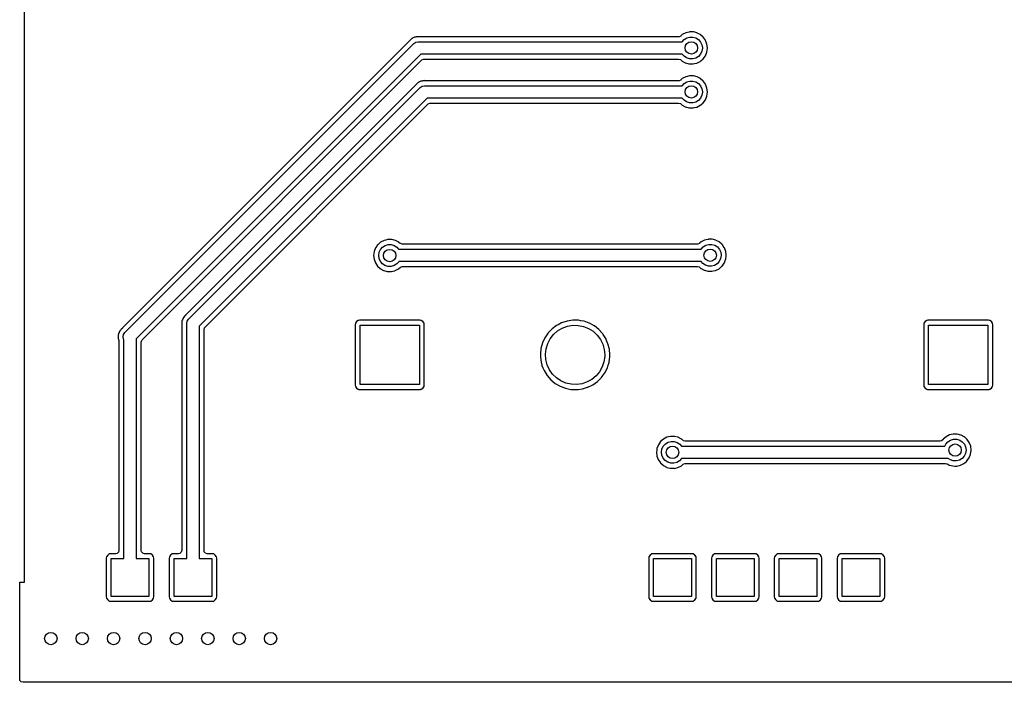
# Model space of a CAD drawing. Extents: x 0.01 to 2.39, y 0.01 to 1.96.
# Tile 1 of 3: x 0.01 to 1.58, y 0.01 to 1.06. Entities that reach past the tile are written whole.
import ezdxf

# ---------------------------------------------------------------- set-up
doc = ezdxf.new("R2010")
doc.units = 0
doc.header["$MEASUREMENT"] = 0
doc.layers.add('BLACK', color=7, linetype='CONTINUOUS')

msp = doc.modelspace()

# ---------------------------------------------------------------- linework, layer by layer
at = {"layer": 'BLACK', "linetype": 'CONTINUOUS'}
for p, q in [((0.017874, 0.17), (0.017874, 1.57335)), ((0.635252, 1.035), (0.634918, 1.03483)), ((0.637002, 1.03584), (0.635252, 1.035)), ((0.63714, 1.0359), (0.637002, 1.03584)), ((0.63919, 1.03697), (0.63714, 1.0359)), ((0.639469, 1.03702), (0.63919, 1.03697)), ((0.639726, 1.03714), (0.639469, 1.03702)), ((0.640093, 1.0372), (0.639726, 1.03714)), ((0.641116, 1.03735), (0.640093, 1.0372)), ((0.640093, 1.0372), (0.640093, 1.0372)), ((0.642011, 1.03749), (0.641116, 1.03735)), ((0.642165, 1.03751), (0.642011, 1.03749)), ((0.644072, 1.03786), (0.642165, 1.03751)), ((0.644437, 1.03793), (0.644072, 1.03786)), ((0.644072, 1.03786), (0.644072, 1.03786)), ((0.645608, 1.03779), (0.644437, 1.03793)), ((0.645764, 1.03777), (0.645608, 1.03779)), ((0.646347, 1.03774), (0.645764, 1.03777)), ((1.05981, 1.03774), (0.646347, 1.03774)), ((1.06053, 1.03779), (1.05981, 1.03774)), ((1.06307, 1.03896), (1.06053, 1.03779)), ((1.06314, 1.03902), (1.06307, 1.03896)), ((1.06561, 1.04117), (1.06314, 1.03902)), ((1.07108, 1.04399), (1.06561, 1.04117)), ((1.06865, 1.03334), (1.07285, 1.03599)), ((1.07386, 1.04466), (1.07108, 1.04399)), ((1.07285, 1.03599), (1.07762, 1.03736)), ((1.07677, 1.04536), (1.07386, 1.04466)), ((1.07706, 1.04543), (1.07677, 1.04536)), ((1.07677, 1.04536), (1.07677, 1.04536)), ((1.08033, 1.04541), (1.07706, 1.04543)), ((1.07762, 1.03736), (1.08259, 1.03733)), ((1.08291, 1.0454), (1.08033, 1.04541)), ((1.08259, 1.03733), (1.08735, 1.0359)), ((1.08321, 1.0454), (1.08291, 1.0454)), ((1.08291, 1.0454), (1.08291, 1.0454)), ((1.08917, 1.0439), (1.08321, 1.0454)), ((1.08735, 1.0359), (1.09152, 1.0332)), ((1.08944, 1.04376), (1.08917, 1.0439)), ((1.09435, 1.04116), (1.08944, 1.04376)), ((1.08944, 1.04376), (1.08944, 1.04376)), ((1.09461, 1.04102), (1.09435, 1.04116)), ((1.09483, 1.04082), (1.09461, 1.04102)), ((1.09896, 1.03714), (1.09483, 1.04082)), ((1.09483, 1.04082), (1.09483, 1.04082)), ((1.0992, 1.03693), (1.09896, 1.03714)), ((1.09937, 1.03668), (1.0992, 1.03693)), ((1.10252, 1.03211), (1.09937, 1.03668)), ((1.09937, 1.03668), (1.09937, 1.03668)), ((0.630639, 1.03072), (0.174298, 0.57438)), ((0.17804, 0.56696), (0.63804, 1.02696)), ((0.630856, 1.03096), (0.630639, 1.03072)), ((0.631002, 1.03121), (0.630856, 1.03096)), ((0.632653, 1.03274), (0.631002, 1.03121)), ((0.632793, 1.03288), (0.632653, 1.03274)), ((0.634259, 1.03434), (0.632793, 1.03288)), ((0.634457, 1.03451), (0.634259, 1.03434)), ((0.634708, 1.03464), (0.634457, 1.03451)), ((0.63471, 1.03464), (0.634708, 1.03464)), ((0.634918, 1.03483), (0.63471, 1.03464)), ((0.63804, 1.02696), (0.641233, 1.02909)), ((0.641233, 1.02909), (0.645, 1.02984)), ((0.645, 1.02984), (1.06555, 1.02984)), ((1.06555, 1.02984), (1.06865, 1.03334)), ((1.09152, 1.0332), (1.09476, 1.02944)), ((1.09476, 1.02944), (1.09682, 1.02492)), ((1.09751, 1.01957), (1.09669, 1.01467)), ((1.09682, 1.02492), (1.09752, 1.02)), ((1.09752, 1.02), (1.09751, 1.01957)), ((1.10269, 1.03186), (1.10252, 1.03211)), ((1.10252, 1.03211), (1.10252, 1.03211)), ((1.10279, 1.03158), (1.10269, 1.03186)), ((1.10312, 1.03072), (1.10279, 1.03158)), ((1.10279, 1.03158), (1.10279, 1.03158)), ((1.10486, 1.02611), (1.10312, 1.03072)), ((1.10473, 1.01337), (1.10559, 1.01946)), ((1.1056, 1.02), (1.10486, 1.02611)), ((1.10559, 1.01946), (1.1056, 1.02)), ((0.649077, 1.01016), (0.196063, 0.557144)), ((1.06562, 1.01016), (0.649077, 1.01016)), ((1.06832, 1.00694), (1.06562, 1.01016)), ((1.07246, 1.00419), (1.06832, 1.00694)), ((1.0772, 1.00271), (1.07246, 1.00419)), ((1.08696, 1.00392), (1.08217, 1.00261)), ((1.09119, 1.00652), (1.08696, 1.00392)), ((1.09452, 1.0102), (1.09119, 1.00652)), ((1.09669, 1.01467), (1.09452, 1.0102)), ((1.09884, 1.00267), (1.10243, 1.00767)), ((1.10243, 1.00767), (1.10473, 1.01337)), ((0.20541, 0.555327), (0.650894, 1.00081)), ((0.650894, 1.00081), (0.653347, 1.00215)), ((0.653347, 1.00215), (0.654401, 1.00226)), ((0.654401, 1.00226), (1.05981, 1.00226)), ((1.05981, 1.00226), (1.06249, 1.00148)), ((1.06249, 1.00148), (1.06315, 1.00097)), ((1.06315, 1.00097), (1.06517, 0.999133)), ((1.06517, 0.999133), (1.06543, 0.99899)), ((1.06543, 0.99899), (1.06543, 0.99899)), ((1.06543, 0.99899), (1.07031, 0.99634)), ((1.07031, 0.99634), (1.07031, 0.99634)), ((1.07031, 0.99634), (1.07058, 0.996198)), ((1.07058, 0.996198), (1.07087, 0.996122)), ((1.07087, 0.996122), (1.07624, 0.994713)), ((1.07624, 0.994713), (1.07624, 0.994713)), ((1.07624, 0.994713), (1.07653, 0.994637)), ((1.07653, 0.994637), (1.07978, 0.994586)), ((1.08217, 1.00261), (1.0772, 1.00271)), ((1.07978, 0.994586), (1.08238, 0.994545)), ((1.08238, 0.994545), (1.08238, 0.994545)), ((1.08238, 0.994545), (1.08268, 0.99454)), ((1.08268, 0.99454), (1.08479, 0.995023)), ((1.08479, 0.995023), (1.08838, 0.995847)), ((1.08838, 0.995847), (1.08867, 0.995913)), ((1.08838, 0.995847), (1.08838, 0.995847)), ((1.08867, 0.995913), (1.09417, 0.998677)), ((1.09417, 0.998677), (1.09524, 0.999593)), ((1.09524, 0.999593), (1.09862, 1.00248)), ((1.09862, 1.00248), (1.09884, 1.00267)), ((1.09862, 1.00248), (1.09862, 1.00248)), ((1.07108, 0.973994), (1.06561, 0.971173)), ((1.07386, 0.974664), (1.07108, 0.973994)), ((1.07677, 0.975361), (1.07386, 0.974664)), ((1.07706, 0.97543), (1.07677, 0.975361)), ((1.07677, 0.975361), (1.07677, 0.975361)), ((1.08033, 0.975413), (1.07706, 0.97543)), ((1.08291, 0.9754), (1.08033, 0.975413)), ((1.08321, 0.975398), (1.08291, 0.9754)), ((1.08291, 0.9754), (1.08291, 0.9754)), ((1.08917, 0.9739), (1.08321, 0.975398)), ((1.08944, 0.97376), (1.08917, 0.9739)), ((1.09435, 0.971161), (1.08944, 0.97376)), ((1.08944, 0.97376), (1.08944, 0.97376)), ((0.640639, 0.960722), (0.274632, 0.594715)), ((0.279261, 0.58818), (0.64804, 0.95696)), ((0.640856, 0.960964), (0.640639, 0.960722)), ((0.641002, 0.961215), (0.640856, 0.960964)), ((0.642653, 0.962741), (0.641002, 0.961215)), ((0.642793, 0.962876), (0.642653, 0.962741)), ((0.644259, 0.964342), (0.642793, 0.962876)), ((0.644457, 0.964511), (0.644259, 0.964342)), ((0.644708, 0.964641), (0.644457, 0.964511)), ((0.64471, 0.964643), (0.644708, 0.964641)), ((0.644918, 0.964835), (0.64471, 0.964643)), ((0.645252, 0.964996), (0.644918, 0.964835)), ((0.647002, 0.965836), (0.645252, 0.964996)), ((0.64714, 0.965904), (0.647002, 0.965836)), ((0.64919, 0.966969), (0.64714, 0.965904)), ((0.64804, 0.95696), (0.651233, 0.959093)), ((0.64804, 0.95696), (0.64804, 0.95696)), ((0.649469, 0.967021), (0.64919, 0.966969)), ((0.649726, 0.967144), (0.649469, 0.967021)), ((0.650093, 0.967199), (0.649726, 0.967144)), ((0.651116, 0.967353), (0.650093, 0.967199)), ((0.650093, 0.967199), (0.650093, 0.967199)), ((0.652011, 0.967487), (0.651116, 0.967353)), ((0.651233, 0.959093), (0.655, 0.959843)), ((0.652165, 0.967513), (0.652011, 0.967487)), ((0.654072, 0.967861), (0.652165, 0.967513)), ((0.654437, 0.967928), (0.654072, 0.967861)), ((0.654072, 0.967861), (0.654072, 0.967861)), ((0.655608, 0.967789), (0.654437, 0.967928)), ((0.655, 0.959843), (1.06555, 0.959843)), ((0.655764, 0.967771), (0.655608, 0.967789)), ((0.656347, 0.967736), (0.655764, 0.967771)), ((1.05981, 0.967736), (0.656347, 0.967736)), ((1.06053, 0.967789), (1.05981, 0.967736)), ((1.06307, 0.968959), (1.06053, 0.967789)), ((1.06314, 0.969021), (1.06307, 0.968959)), ((1.06561, 0.971173), (1.06314, 0.969021)), ((1.06555, 0.959843), (1.06865, 0.963342)), ((1.06865, 0.963342), (1.07285, 0.965993)), ((1.07285, 0.965993), (1.07762, 0.967358)), ((1.07762, 0.967358), (1.08259, 0.967327)), ((1.08259, 0.967327), (1.08735, 0.965904)), ((1.08735, 0.965904), (1.09152, 0.963202)), ((1.09152, 0.963202), (1.09476, 0.959439)), ((1.09461, 0.971021), (1.09435, 0.971161)), ((1.09483, 0.970823), (1.09461, 0.971021)), ((1.09476, 0.959439), (1.09682, 0.954917)), ((1.09896, 0.967144), (1.09483, 0.970823)), ((1.09483, 0.970823), (1.09483, 0.970823)), ((1.0992, 0.96693), (1.09896, 0.967144)), ((1.09937, 0.966683), (1.0992, 0.96693)), ((1.10252, 0.962107), (1.09937, 0.966683)), ((1.09937, 0.966683), (1.09937, 0.966683)), ((1.10269, 0.96186), (1.10252, 0.962107)), ((1.10252, 0.962107), (1.10252, 0.962107)), ((1.10279, 0.961581), (1.10269, 0.96186)), ((1.10312, 0.960722), (1.10279, 0.961581)), ((1.10279, 0.961581), (1.10279, 0.961581)), ((1.10486, 0.956106), (1.10312, 0.960722)), ((1.09669, 0.944673), (1.09452, 0.940203)), ((1.09751, 0.949572), (1.09669, 0.944673)), ((1.09682, 0.954917), (1.09752, 0.95)), ((1.09752, 0.95), (1.09751, 0.949572)), ((1.10243, 0.937667), (1.10473, 0.943374)), ((1.10473, 0.943374), (1.10559, 0.949464)), ((1.1056, 0.95), (1.10486, 0.956106)), ((1.10559, 0.949464), (1.1056, 0.95)), ((0.659077, 0.940157), (0.296063, 0.577144)), ((0.30541, 0.575327), (0.660894, 0.930811)), ((1.06562, 0.940157), (0.659077, 0.940157)), ((0.660894, 0.930811), (0.663347, 0.93215)), ((0.663347, 0.93215), (0.664401, 0.932264)), ((0.664401, 0.932264), (1.05981, 0.932264)), ((1.05981, 0.932264), (1.06249, 0.931476)), ((1.06249, 0.931476), (1.06315, 0.930972)), ((1.06315, 0.930972), (1.06517, 0.929133)), ((1.06517, 0.929133), (1.06543, 0.92899)), ((1.06543, 0.92899), (1.06543, 0.92899)), ((1.06543, 0.92899), (1.07031, 0.92634)), ((1.06832, 0.936939), (1.06562, 0.940157)), ((1.07246, 0.934187), (1.06832, 0.936939)), ((1.07031, 0.92634), (1.07031, 0.92634)), ((1.07031, 0.92634), (1.07058, 0.926198)), ((1.07058, 0.926198), (1.07087, 0.926122)), ((1.07087, 0.926122), (1.07624, 0.924713)), ((1.0772, 0.932706), (1.07246, 0.934187)), ((1.08217, 0.932615), (1.0772, 0.932706)), ((1.08696, 0.933921), (1.08217, 0.932615)), ((1.08479, 0.925023), (1.08838, 0.925847)), ((1.09119, 0.93652), (1.08696, 0.933921)), ((1.08838, 0.925847), (1.08867, 0.925913)), ((1.08838, 0.925847), (1.08838, 0.925847)), ((1.08867, 0.925913), (1.09417, 0.928677)), ((1.09452, 0.940203), (1.09119, 0.93652)), ((1.09417, 0.928677), (1.09524, 0.929593)), ((1.09524, 0.929593), (1.09862, 0.932478)), ((1.09862, 0.932478), (1.09884, 0.932672)), ((1.09862, 0.932478), (1.09862, 0.932478)), ((1.09884, 0.932672), (1.10243, 0.937667)), ((1.07624, 0.924713), (1.07624, 0.924713)), ((1.07624, 0.924713), (1.07653, 0.924637)), ((1.07653, 0.924637), (1.07978, 0.924586)), ((1.07978, 0.924586), (1.08238, 0.924545)), ((1.08238, 0.924545), (1.08238, 0.924545)), ((1.08238, 0.924545), (1.08268, 0.92454)), ((1.08268, 0.92454), (1.08479, 0.925023)), ((0.58041, 0.706491), (0.577328, 0.702107)), ((0.580582, 0.706736), (0.58041, 0.706491)), ((0.585217, 0.71078), (0.580582, 0.706736)), ((0.590683, 0.713601), (0.585217, 0.71078)), ((0.593471, 0.71427), (0.590683, 0.713601)), ((0.592452, 0.705599), (0.597229, 0.706964)), ((0.596373, 0.714967), (0.593471, 0.71427)), ((0.596664, 0.715037), (0.596373, 0.714967)), ((0.596373, 0.714967), (0.596373, 0.714967)), ((0.599934, 0.71502), (0.596664, 0.715037)), ((0.597229, 0.706964), (0.602196, 0.706934)), ((0.602516, 0.715006), (0.599934, 0.71502)), ((0.602196, 0.706934), (0.606955, 0.70551)), ((0.602815, 0.715004), (0.602516, 0.715006)), ((0.602516, 0.715006), (0.602516, 0.715006)), ((0.608781, 0.713506), (0.602815, 0.715004)), ((0.609045, 0.713366), (0.608781, 0.713506)), ((0.613952, 0.710768), (0.609045, 0.713366)), ((0.609045, 0.713366), (0.609045, 0.713366)), ((0.614217, 0.710628), (0.613952, 0.710768)), ((0.61444, 0.710429), (0.614217, 0.710628)), ((0.616051, 0.708993), (0.61444, 0.710429)), ((0.61444, 0.710429), (0.61444, 0.710429)), ((0.616669, 0.708524), (0.616051, 0.708993)), ((0.619351, 0.707736), (0.616669, 0.708524)), ((1.08981, 0.707736), (0.619351, 0.707736)), ((1.09053, 0.707789), (1.08981, 0.707736)), ((1.09307, 0.708959), (1.09053, 0.707789)), ((1.09314, 0.709021), (1.09307, 0.708959)), ((1.09561, 0.711173), (1.09314, 0.709021)), ((1.10108, 0.713994), (1.09561, 0.711173)), ((1.09865, 0.703342), (1.10285, 0.705993)), ((1.10386, 0.714664), (1.10108, 0.713994)), ((1.10285, 0.705993), (1.10762, 0.707358)), ((1.10677, 0.715361), (1.10386, 0.714664)), ((1.10706, 0.71543), (1.10677, 0.715361)), ((1.10677, 0.715361), (1.10677, 0.715361)), ((1.11033, 0.715413), (1.10706, 0.71543)), ((1.10762, 0.707358), (1.11259, 0.707327)), ((1.11291, 0.7154), (1.11033, 0.715413)), ((1.11259, 0.707327), (1.11735, 0.705904)), ((1.11321, 0.715398), (1.11291, 0.7154)), ((1.11291, 0.7154), (1.11291, 0.7154)), ((1.11917, 0.7139), (1.11321, 0.715398)), ((1.11735, 0.705904), (1.12152, 0.703202)), ((1.11944, 0.71376), (1.11917, 0.7139)), ((1.12435, 0.711161), (1.11944, 0.71376)), ((1.11944, 0.71376), (1.11944, 0.71376)), ((1.12461, 0.711021), (1.12435, 0.711161)), ((1.12483, 0.710823), (1.12461, 0.711021)), ((1.1283, 0.707736), (1.12483, 0.710823)), ((1.12483, 0.710823), (1.12483, 0.710823)), ((1.1292, 0.70693), (1.1283, 0.707736)), ((1.12937, 0.706683), (1.1292, 0.70693)), ((1.13252, 0.702107), (1.12937, 0.706683)), ((1.12937, 0.706683), (1.12937, 0.706683)), ((0.574811, 0.695973), (0.574008, 0.689874)), ((0.577045, 0.701704), (0.574811, 0.695973)), ((0.577328, 0.702107), (0.577045, 0.701704)), ((0.582088, 0.68982), (0.582852, 0.694729)), ((0.582852, 0.694729), (0.584963, 0.699225)), ((0.584963, 0.699225), (0.588251, 0.702948)), ((0.588251, 0.702948), (0.592452, 0.705599)), ((0.606955, 0.70551), (0.611123, 0.702809)), ((0.611123, 0.702809), (0.613679, 0.699843)), ((0.613679, 0.699843), (1.09555, 0.699843)), ((1.09555, 0.699843), (1.09865, 0.703342)), ((1.12152, 0.703202), (1.12476, 0.699439)), ((1.12476, 0.699439), (1.12682, 0.694917)), ((1.12682, 0.694917), (1.12752, 0.69)), ((1.12752, 0.69), (1.12751, 0.689572)), ((1.13269, 0.70186), (1.13252, 0.702107)), ((1.13252, 0.702107), (1.13252, 0.702107)), ((1.13486, 0.696106), (1.13269, 0.70186)), ((1.1356, 0.69), (1.13486, 0.696106)), ((1.13559, 0.689464), (1.1356, 0.69)), ((0.574008, 0.689874), (0.574683, 0.683761)), ((0.574683, 0.683761), (0.576796, 0.677984)), ((0.576796, 0.677984), (0.580227, 0.672879)), ((0.582732, 0.684895), (0.582088, 0.68982)), ((0.584733, 0.680348), (0.582732, 0.684895)), ((0.587929, 0.676546), (0.584733, 0.680348)), ((0.592064, 0.673793), (0.587929, 0.676546)), ((0.610797, 0.676127), (0.606564, 0.673528)), ((0.614131, 0.679809), (0.610797, 0.676127)), ((0.614299, 0.680157), (0.614131, 0.679809)), ((1.09562, 0.680157), (0.614299, 0.680157)), ((1.09832, 0.676939), (1.09562, 0.680157)), ((1.10246, 0.674187), (1.09832, 0.676939)), ((1.12119, 0.67652), (1.11696, 0.673921)), ((1.12452, 0.680203), (1.12119, 0.67652)), ((1.12669, 0.684673), (1.12452, 0.680203)), ((1.12751, 0.689572), (1.12669, 0.684673)), ((1.12884, 0.672672), (1.13243, 0.677667)), ((1.13243, 0.677667), (1.13256, 0.677984)), ((1.13256, 0.677984), (1.13462, 0.683097)), ((1.13462, 0.683097), (1.13473, 0.683374)), ((1.13462, 0.683097), (1.13462, 0.683097)), ((1.13473, 0.683374), (1.13559, 0.689464)), ((0.580227, 0.672879), (0.580448, 0.672678)), ((0.580448, 0.672678), (0.580448, 0.672678)), ((0.580448, 0.672678), (0.584555, 0.66894)), ((0.584555, 0.66894), (0.584556, 0.66894)), ((0.584556, 0.66894), (0.584777, 0.668739)), ((0.584777, 0.668739), (0.58504, 0.668596)), ((0.58504, 0.668596), (0.58504, 0.668596)), ((0.58504, 0.668596), (0.589919, 0.665947)), ((0.589919, 0.665947), (0.589919, 0.665947)), ((0.589919, 0.665947), (0.590182, 0.665804)), ((0.590182, 0.665804), (0.590472, 0.665728)), ((0.590472, 0.665728), (0.595843, 0.664319)), ((0.596805, 0.672312), (0.592064, 0.673793)), ((0.595843, 0.664319), (0.595843, 0.664319)), ((0.595843, 0.664319), (0.596132, 0.664243)), ((0.596132, 0.664243), (0.599387, 0.664192)), ((0.601772, 0.672221), (0.596805, 0.672312)), ((0.599387, 0.664192), (0.601983, 0.664151)), ((0.606564, 0.673528), (0.601772, 0.672221)), ((0.601983, 0.664151), (0.601983, 0.664151)), ((0.601983, 0.664151), (0.602282, 0.664146)), ((0.602282, 0.664146), (0.604754, 0.664713)), ((0.604754, 0.664713), (0.607987, 0.665453)), ((0.607987, 0.665453), (0.608278, 0.66552)), ((0.607987, 0.665453), (0.607987, 0.665453)), ((0.608278, 0.66552), (0.613773, 0.668283)), ((0.613773, 0.668283), (0.617042, 0.671075)), ((0.617042, 0.671075), (0.619593, 0.672218)), ((0.619593, 0.672218), (0.620264, 0.672264)), ((0.620264, 0.672264), (1.08981, 0.672264)), ((1.08981, 0.672264), (1.09249, 0.671476)), ((1.09249, 0.671476), (1.09315, 0.670972)), ((1.09315, 0.670972), (1.09517, 0.669133)), ((1.09517, 0.669133), (1.09543, 0.66899)), ((1.09543, 0.66899), (1.09543, 0.66899)), ((1.09543, 0.66899), (1.10031, 0.66634)), ((1.10031, 0.66634), (1.10031, 0.66634)), ((1.10031, 0.66634), (1.10058, 0.666198)), ((1.10058, 0.666198), (1.10087, 0.666122)), ((1.10087, 0.666122), (1.10624, 0.664713)), ((1.1072, 0.672706), (1.10246, 0.674187)), ((1.10624, 0.664713), (1.10624, 0.664713)), ((1.10624, 0.664713), (1.10653, 0.664637)), ((1.10653, 0.664637), (1.10978, 0.664586)), ((1.11217, 0.672615), (1.1072, 0.672706)), ((1.10978, 0.664586), (1.11238, 0.664545)), ((1.11696, 0.673921), (1.11217, 0.672615)), ((1.11238, 0.664545), (1.11238, 0.664545)), ((1.11238, 0.664545), (1.11268, 0.66454)), ((1.11268, 0.66454), (1.11479, 0.665023)), ((1.11479, 0.665023), (1.11838, 0.665847)), ((1.11838, 0.665847), (1.11867, 0.665913)), ((1.11838, 0.665847), (1.11838, 0.665847)), ((1.11867, 0.665913), (1.12417, 0.668677)), ((1.12417, 0.668677), (1.12697, 0.671075)), ((1.12697, 0.671075), (1.12862, 0.672478)), ((1.12862, 0.672478), (1.12884, 0.672672)), ((1.12862, 0.672478), (1.12862, 0.672478)), ((0.26848, 0.581498), (0.268392, 0.579252)), ((0.268484, 0.581692), (0.26848, 0.581498)), ((0.268505, 0.584026), (0.268484, 0.583766)), ((0.268484, 0.583766), (0.268484, 0.581692)), ((0.26859, 0.584296), (0.268505, 0.584026)), ((0.268591, 0.584298), (0.26859, 0.584296)), ((0.268602, 0.584581), (0.268591, 0.584298)), ((0.268757, 0.585023), (0.268602, 0.584581)), ((0.269367, 0.586762), (0.268757, 0.585023)), ((0.269417, 0.58691), (0.269367, 0.586762)), ((0.270001, 0.588758), (0.269417, 0.58691)), ((0.270113, 0.589111), (0.270001, 0.588758)), ((0.270001, 0.588758), (0.270001, 0.588758)), ((0.270275, 0.589345), (0.270113, 0.589111)), ((0.270369, 0.589614), (0.270275, 0.589345)), ((0.271742, 0.591473), (0.270369, 0.589614)), ((0.271832, 0.591599), (0.271742, 0.591473)), ((0.272934, 0.593194), (0.271832, 0.591599)), ((0.273145, 0.593499), (0.272934, 0.593194)), ((0.272934, 0.593194), (0.272934, 0.593194)), ((0.273437, 0.593729), (0.273145, 0.593499)), ((0.274195, 0.594327), (0.273437, 0.593729)), ((0.273437, 0.593729), (0.273437, 0.593729)), ((0.274632, 0.594715), (0.274195, 0.594327)), ((0.276378, 0.58122), (0.277127, 0.584987)), ((0.276378, 0.207165), (0.276378, 0.58122)), ((0.277127, 0.584987), (0.279261, 0.58818)), ((0.544926, 0.58182), (0.544469, 0.579518)), ((0.546671, 0.584431), (0.544926, 0.58182)), ((0.549282, 0.586176), (0.546671, 0.584431)), ((0.549761, 0.586271), (0.549282, 0.586176)), ((0.551346, 0.586586), (0.549761, 0.586271)), ((0.549761, 0.586271), (0.549761, 0.586271)), ((0.551585, 0.586634), (0.551346, 0.586586)), ((0.647628, 0.586634), (0.551585, 0.586634)), ((0.647867, 0.586586), (0.647628, 0.586634)), ((0.649451, 0.586271), (0.647867, 0.586586)), ((0.64993, 0.586176), (0.649451, 0.586271)), ((0.649451, 0.586271), (0.649451, 0.586271)), ((0.652541, 0.584431), (0.64993, 0.586176)), ((0.654286, 0.58182), (0.652541, 0.584431)), ((0.654744, 0.579518), (0.654286, 0.58182)), ((0.873261, 0.582406), (0.867713, 0.579518)), ((0.873442, 0.5825), (0.873261, 0.582406)), ((0.873261, 0.582406), (0.873261, 0.582406)), ((0.88206, 0.585317), (0.873442, 0.5825)), ((0.891022, 0.586688), (0.88206, 0.585317)), ((0.891226, 0.586686), (0.891022, 0.586688)), ((0.896685, 0.586619), (0.891226, 0.586686)), ((0.891226, 0.586686), (0.891226, 0.586686)), ((0.900089, 0.586577), (0.896685, 0.586619)), ((0.903866, 0.585904), (0.900089, 0.586577)), ((0.908814, 0.585023), (0.903866, 0.585904)), ((0.909015, 0.584987), (0.908814, 0.585023)), ((0.908814, 0.585023), (0.908814, 0.585023)), ((0.909207, 0.584919), (0.909015, 0.584987)), ((0.91737, 0.582029), (0.909207, 0.584919)), ((0.909207, 0.584919), (0.909207, 0.584919)), ((0.917562, 0.581961), (0.91737, 0.582029)), ((0.91737, 0.582029), (0.91737, 0.582029)), ((0.91774, 0.581862), (0.917562, 0.581961)), ((0.925321, 0.577677), (0.91774, 0.581862)), ((0.91774, 0.581862), (0.91774, 0.581862)), ((1.45044, 0.58182), (1.44998, 0.579518)), ((1.45218, 0.584431), (1.45044, 0.58182)), ((1.45479, 0.586176), (1.45218, 0.584431)), ((1.45527, 0.586271), (1.45479, 0.586176)), ((1.45686, 0.586586), (1.45527, 0.586271)), ((1.45527, 0.586271), (1.45527, 0.586271)), ((1.4571, 0.586634), (1.45686, 0.586586)), ((1.55314, 0.586634), (1.4571, 0.586634)), ((1.55338, 0.586586), (1.55314, 0.586634)), ((1.55496, 0.586271), (1.55338, 0.586586)), ((1.55544, 0.586176), (1.55496, 0.586271)), ((1.55496, 0.586271), (1.55496, 0.586271)), ((1.55805, 0.584431), (1.55544, 0.586176)), ((1.5598, 0.58182), (1.55805, 0.584431)), ((1.56026, 0.579518), (1.5598, 0.58182)), ((0.167699, 0.564733), (0.167656, 0.564365)), ((0.168417, 0.566356), (0.167699, 0.564733)), ((0.16856, 0.566719), (0.168417, 0.566356)), ((0.169025, 0.568043), (0.16856, 0.566719)), ((0.169148, 0.568393), (0.169025, 0.568043)), ((0.169025, 0.568043), (0.169025, 0.568043)), ((0.169369, 0.568691), (0.169148, 0.568393)), ((0.169526, 0.568988), (0.169369, 0.568691)), ((0.169706, 0.569272), (0.169526, 0.568988)), ((0.169856, 0.569611), (0.169706, 0.569272)), ((0.171019, 0.570952), (0.169856, 0.569611)), ((0.171262, 0.571255), (0.171019, 0.570952)), ((0.171406, 0.57145), (0.171262, 0.571255)), ((0.171516, 0.571599), (0.171406, 0.57145)), ((0.171406, 0.57145), (0.171406, 0.57145)), ((0.17188, 0.571963), (0.171516, 0.571599)), ((0.172119, 0.57222), (0.17188, 0.571963)), ((0.172683, 0.572869), (0.172119, 0.57222)), ((0.173351, 0.573639), (0.172683, 0.572869)), ((0.173666, 0.573835), (0.173351, 0.573639)), ((0.173948, 0.574076), (0.173666, 0.573835)), ((0.174298, 0.57438), (0.173934, 0.574092)), ((0.173934, 0.574092), (0.173948, 0.574076)), ((0.175907, 0.563767), (0.17804, 0.56696)), ((0.268392, 0.579252), (0.268466, 0.578972)), ((0.268466, 0.578972), (0.268484, 0.578648)), ((0.268484, 0.578648), (0.268484, 0.22002)), ((0.296063, 0.577144), (0.296063, 0.207165)), ((0.303957, 0.571819), (0.304744, 0.574501)), ((0.303957, 0.22002), (0.303957, 0.571819)), ((0.304744, 0.574501), (0.30541, 0.575327)), ((0.544469, 0.579518), (0.544469, 0.483474)), ((0.552362, 0.484252), (0.552362, 0.57874)), ((0.552362, 0.57874), (0.64685, 0.57874)), ((0.64685, 0.57874), (0.64685, 0.484252)), ((0.654744, 0.483474), (0.654744, 0.579518)), ((0.850806, 0.564733), (0.846776, 0.558824)), ((0.85177, 0.566146), (0.850806, 0.564733)), ((0.851885, 0.566314), (0.85177, 0.566146)), ((0.85177, 0.566146), (0.85177, 0.566146)), ((0.858149, 0.572869), (0.851885, 0.566314)), ((0.8654, 0.578313), (0.858149, 0.572869)), ((0.860612, 0.564017), (0.867113, 0.569717)), ((0.867713, 0.579518), (0.8654, 0.578313)), ((0.867113, 0.569717), (0.874543, 0.574138)), ((0.874543, 0.574138), (0.882654, 0.57713)), ((0.882654, 0.57713), (0.891175, 0.578595)), ((0.891175, 0.578595), (0.89982, 0.578481)), ((0.89982, 0.578481), (0.9083, 0.576795)), ((0.9083, 0.576795), (0.91633, 0.573591)), ((0.91633, 0.573591), (0.923642, 0.568977)), ((0.923642, 0.568977), (0.929991, 0.563109)), ((0.925499, 0.577579), (0.925321, 0.577677)), ((0.925321, 0.577677), (0.925321, 0.577677)), ((0.925659, 0.577453), (0.925499, 0.577579)), ((0.932455, 0.572086), (0.925659, 0.577453)), ((0.925659, 0.577453), (0.925659, 0.577453)), ((0.932455, 0.572085), (0.932455, 0.572086)), ((0.932615, 0.571959), (0.932455, 0.572085)), ((0.932752, 0.571809), (0.932615, 0.571959)), ((0.937904, 0.566146), (0.932752, 0.571809)), ((0.932752, 0.571809), (0.932752, 0.571809)), ((0.938717, 0.565253), (0.937904, 0.566146)), ((0.938827, 0.565083), (0.938717, 0.565253)), ((0.938827, 0.565082), (0.938827, 0.565083)), ((0.939501, 0.564042), (0.938827, 0.565082)), ((1.44998, 0.579518), (1.44998, 0.483474)), ((1.45787, 0.484252), (1.45787, 0.57874)), ((1.45787, 0.57874), (1.55236, 0.57874)), ((1.55236, 0.57874), (1.55236, 0.484252)), ((1.56026, 0.483474), (1.56026, 0.579518)), ((0.167116, 0.559805), (0.167072, 0.559437)), ((0.167072, 0.559437), (0.167139, 0.559072)), ((0.167281, 0.561199), (0.167116, 0.559805)), ((0.167116, 0.559805), (0.167116, 0.559805)), ((0.167139, 0.559072), (0.16715, 0.558735)), ((0.16715, 0.558735), (0.167186, 0.558402)), ((0.167186, 0.558402), (0.167172, 0.558032)), ((0.167172, 0.558032), (0.167267, 0.557673)), ((0.167267, 0.557673), (0.167267, 0.557673)), ((0.167267, 0.557673), (0.167627, 0.556315)), ((0.167311, 0.561588), (0.167281, 0.561199)), ((0.167367, 0.56299), (0.167311, 0.561588)), ((0.167381, 0.563361), (0.167367, 0.56299)), ((0.167367, 0.56299), (0.167367, 0.56299)), ((0.167504, 0.563711), (0.167381, 0.563361)), ((0.167567, 0.564042), (0.167504, 0.563711)), ((0.167656, 0.564365), (0.167567, 0.564042)), ((0.167627, 0.556315), (0.167712, 0.555935)), ((0.167712, 0.555935), (0.168031, 0.55419)), ((0.168031, 0.55419), (0.168201, 0.553861)), ((0.168201, 0.553861), (0.168217, 0.553816)), ((0.168217, 0.553816), (0.168484, 0.552209)), ((0.168484, 0.552209), (0.168484, 0.22002)), ((0.175157, 0.56), (0.175907, 0.563767)), ((0.175907, 0.556233), (0.175157, 0.56)), ((0.176378, 0.555528), (0.175907, 0.556233)), ((0.176378, 0.207165), (0.176378, 0.555528)), ((0.196063, 0.557144), (0.196063, 0.207165)), ((0.203957, 0.551819), (0.204744, 0.554501)), ((0.203957, 0.22002), (0.203957, 0.551819)), ((0.204744, 0.554501), (0.20541, 0.555327)), ((0.842958, 0.5506), (0.840535, 0.541863)), ((0.843044, 0.550785), (0.842958, 0.5506)), ((0.84669, 0.558639), (0.843044, 0.550785)), ((0.846776, 0.558824), (0.84669, 0.55864)), ((0.84669, 0.55864), (0.84669, 0.558639)), ((0.84867, 0.541319), (0.851234, 0.549576)), ((0.851234, 0.549576), (0.85526, 0.557227)), ((0.85526, 0.557227), (0.860612, 0.564017)), ((0.929991, 0.563109), (0.935164, 0.556181)), ((0.935164, 0.556181), (0.938988, 0.548427)), ((0.943642, 0.557641), (0.939501, 0.564042)), ((0.943723, 0.557454), (0.943642, 0.557641)), ((0.944983, 0.554555), (0.943723, 0.557454)), ((0.943723, 0.557454), (0.943723, 0.557454)), ((0.947257, 0.549326), (0.944983, 0.554555)), ((0.949466, 0.540532), (0.947257, 0.549326)), ((0.840535, 0.541863), (0.839572, 0.532848)), ((0.847654, 0.532733), (0.84867, 0.541319)), ((0.938988, 0.548427), (0.941335, 0.540106)), ((0.941335, 0.540106), (0.942126, 0.531496)), ((0.950209, 0.531496), (0.949466, 0.540532)), ((0.839572, 0.532848), (0.839583, 0.532645)), ((0.839583, 0.532645), (0.839583, 0.532645)), ((0.839583, 0.532645), (0.839798, 0.528925)), ((0.839798, 0.528925), (0.840094, 0.523796)), ((0.840094, 0.523796), (0.840138, 0.523597)), ((0.840138, 0.523597), (0.840138, 0.523597)), ((0.840138, 0.523597), (0.840993, 0.519804)), ((0.840993, 0.519804), (0.842087, 0.514951)), ((0.848219, 0.524105), (0.847654, 0.532733)), ((0.850348, 0.515726), (0.848219, 0.524105)), ((0.940821, 0.520467), (0.938042, 0.51228)), ((0.942061, 0.529024), (0.940821, 0.520467)), ((0.942126, 0.531496), (0.942061, 0.529024)), ((0.947545, 0.51515), (0.9489, 0.519609)), ((0.9489, 0.519609), (0.948959, 0.519804)), ((0.9489, 0.519609), (0.9489, 0.519609)), ((0.948959, 0.519804), (0.950143, 0.528793)), ((0.950143, 0.528793), (0.950209, 0.531496)), ((0.842087, 0.514951), (0.842163, 0.514763)), ((0.842163, 0.514763), (0.842163, 0.514763)), ((0.842163, 0.514763), (0.843639, 0.511129)), ((0.843639, 0.511129), (0.845498, 0.50655)), ((0.845498, 0.50655), (0.850235, 0.49882)), ((0.853967, 0.507874), (0.850348, 0.515726)), ((0.858957, 0.500813), (0.853967, 0.507874)), ((0.933817, 0.504737), (0.928289, 0.498089)), ((0.938042, 0.51228), (0.933817, 0.504737)), ((0.939302, 0.49882), (0.942187, 0.502835)), ((0.942187, 0.502835), (0.942306, 0.503001)), ((0.942306, 0.503001), (0.946323, 0.511129)), ((0.946323, 0.511129), (0.947545, 0.51515)), ((0.850235, 0.49882), (0.856172, 0.491967)), ((0.856172, 0.491967), (0.863148, 0.486175)), ((0.86515, 0.494781), (0.858957, 0.500813)), ((0.863148, 0.486175), (0.870976, 0.481601)), ((0.872339, 0.489977), (0.86515, 0.494781)), ((0.880283, 0.486564), (0.872339, 0.489977)), ((0.888715, 0.484656), (0.880283, 0.486564)), ((0.914098, 0.488336), (0.905911, 0.485557)), ((0.921641, 0.492561), (0.914098, 0.488336)), ((0.928289, 0.498089), (0.921641, 0.492561)), ((0.923212, 0.483973), (0.930593, 0.489238)), ((0.930593, 0.489238), (0.937015, 0.495638)), ((0.937015, 0.495638), (0.939302, 0.49882)), ((0.544469, 0.483474), (0.544926, 0.481172)), ((0.544926, 0.481172), (0.546671, 0.478561)), ((0.546671, 0.478561), (0.549282, 0.476816)), ((0.549282, 0.476816), (0.549761, 0.476721)), ((0.549761, 0.476721), (0.549761, 0.476721)), ((0.549761, 0.476721), (0.550615, 0.476551)), ((0.550615, 0.476551), (0.551585, 0.476358)), ((0.551585, 0.476358), (0.647628, 0.476358)), ((0.64685, 0.484252), (0.552362, 0.484252)), ((0.647628, 0.476358), (0.648597, 0.476551)), ((0.648597, 0.476551), (0.649451, 0.476721)), ((0.649451, 0.476721), (0.64993, 0.476816)), ((0.649451, 0.476721), (0.649451, 0.476721)), ((0.64993, 0.476816), (0.652541, 0.478561)), ((0.652541, 0.478561), (0.654286, 0.481172)), ((0.654286, 0.481172), (0.654744, 0.483474)), ((0.870976, 0.481601), (0.879446, 0.478366)), ((0.879446, 0.478366), (0.879646, 0.478326)), ((0.879646, 0.478326), (0.879646, 0.478326)), ((0.879646, 0.478326), (0.879822, 0.47829)), ((0.879822, 0.47829), (0.888331, 0.476559)), ((0.888331, 0.476559), (0.893439, 0.476371)), ((0.897354, 0.484317), (0.888715, 0.484656)), ((0.893439, 0.476371), (0.897188, 0.476234)), ((0.897188, 0.476234), (0.897189, 0.476234)), ((0.897189, 0.476234), (0.897392, 0.476226)), ((0.905911, 0.485557), (0.897354, 0.484317)), ((0.897392, 0.476226), (0.897593, 0.476252)), ((0.897593, 0.476252), (0.900326, 0.476602)), ((0.897593, 0.476252), (0.897593, 0.476252)), ((0.900326, 0.476602), (0.906385, 0.477378)), ((0.906385, 0.477378), (0.90658, 0.477437)), ((0.90658, 0.477437), (0.914874, 0.479925)), ((0.90658, 0.477437), (0.90658, 0.477437)), ((0.914874, 0.479925), (0.915069, 0.479984)), ((0.914874, 0.479925), (0.914874, 0.479925)), ((0.915069, 0.479984), (0.922195, 0.483474)), ((0.922195, 0.483474), (0.923212, 0.483973)), ((1.44998, 0.483474), (1.45044, 0.481172)), ((1.45044, 0.481172), (1.45218, 0.478561)), ((1.45218, 0.478561), (1.45479, 0.476816)), ((1.45479, 0.476816), (1.45527, 0.476721)), ((1.45527, 0.476721), (1.45527, 0.476721)), ((1.45527, 0.476721), (1.45613, 0.476551)), ((1.45613, 0.476551), (1.4571, 0.476358)), ((1.4571, 0.476358), (1.55314, 0.476358)), ((1.55236, 0.484252), (1.45787, 0.484252)), ((1.55314, 0.476358), (1.55411, 0.476551)), ((1.55411, 0.476551), (1.55496, 0.476721)), ((1.55496, 0.476721), (1.55544, 0.476816)), ((1.55496, 0.476721), (1.55496, 0.476721)), ((1.55544, 0.476816), (1.55805, 0.478561)), ((1.55805, 0.478561), (1.5598, 0.481172)), ((1.5598, 0.481172), (1.56026, 0.483474)), ((1.03098, 0.393508), (1.02744, 0.388475)), ((1.03561, 0.397551), (1.03098, 0.393508)), ((1.04108, 0.400372), (1.03561, 0.397551)), ((1.03865, 0.38972), (1.04285, 0.392371)), ((1.04386, 0.401042), (1.04108, 0.400372)), ((1.04285, 0.392371), (1.04762, 0.393736)), ((1.04677, 0.401739), (1.04386, 0.401042)), ((1.04706, 0.401808), (1.04677, 0.401739)), ((1.04677, 0.401739), (1.04677, 0.401739)), ((1.05033, 0.401791), (1.04706, 0.401808)), ((1.04762, 0.393736), (1.05259, 0.393705)), ((1.05291, 0.401778), (1.05033, 0.401791)), ((1.05259, 0.393705), (1.05735, 0.392282)), ((1.05321, 0.401776), (1.05291, 0.401778)), ((1.05291, 0.401778), (1.05291, 0.401778)), ((1.05917, 0.400278), (1.05321, 0.401776)), ((1.05735, 0.392282), (1.06152, 0.38958)), ((1.05944, 0.400138), (1.05917, 0.400278)), ((1.06435, 0.397539), (1.05944, 0.400138)), ((1.05944, 0.400138), (1.05944, 0.400138)), ((1.06461, 0.397399), (1.06435, 0.397539)), ((1.06483, 0.397201), (1.06461, 0.397399)), ((1.06483, 0.3972), (1.06483, 0.397201)), ((1.06689, 0.395371), (1.06483, 0.3972)), ((1.0675, 0.394902), (1.06689, 0.395371)), ((1.07019, 0.394114), (1.0675, 0.394902)), ((1.47628, 0.394114), (1.07019, 0.394114)), ((1.47815, 0.394481), (1.47628, 0.394114)), ((1.48034, 0.396222), (1.47815, 0.394481)), ((1.4808, 0.396885), (1.48034, 0.396222)), ((1.48098, 0.39713), (1.4808, 0.396885)), ((1.4808, 0.396885), (1.4808, 0.396885)), ((1.48561, 0.401173), (1.48098, 0.39713)), ((1.48536, 0.389619), (1.48865, 0.393342)), ((1.49108, 0.403994), (1.48561, 0.401173)), ((1.48865, 0.393342), (1.49285, 0.395993)), ((1.49386, 0.404664), (1.49108, 0.403994)), ((1.49285, 0.395993), (1.49762, 0.397358)), ((1.49677, 0.405361), (1.49386, 0.404664)), ((1.49706, 0.40543), (1.49677, 0.405361)), ((1.49677, 0.405361), (1.49677, 0.405361)), ((1.50033, 0.405413), (1.49706, 0.40543)), ((1.49762, 0.397358), (1.50259, 0.397327)), ((1.50291, 0.4054), (1.50033, 0.405413)), ((1.50259, 0.397327), (1.50735, 0.395904)), ((1.50321, 0.405398), (1.50291, 0.4054)), ((1.50291, 0.4054), (1.50291, 0.4054)), ((1.50917, 0.4039), (1.50321, 0.405398)), ((1.50735, 0.395904), (1.51152, 0.393202)), ((1.50944, 0.40376), (1.50917, 0.4039)), ((1.51435, 0.401161), (1.50944, 0.40376)), ((1.50944, 0.40376), (1.50944, 0.40376)), ((1.51152, 0.393202), (1.51476, 0.389439)), ((1.51461, 0.401021), (1.51435, 0.401161)), ((1.51483, 0.400823), (1.51461, 0.401021)), ((1.51898, 0.39713), (1.51483, 0.400823)), ((1.51483, 0.400823), (1.51483, 0.400823)), ((1.5192, 0.39693), (1.51898, 0.39713)), ((1.51937, 0.396683), (1.5192, 0.39693)), ((1.52252, 0.392107), (1.51937, 0.396683)), ((1.51937, 0.396683), (1.51937, 0.396683)), ((1.52269, 0.39186), (1.52252, 0.392107)), ((1.52252, 0.392107), (1.52252, 0.392107)), ((1.02482, 0.379837), (1.0244, 0.376646)), ((1.0244, 0.376646), (1.02508, 0.370532)), ((1.02517, 0.382448), (1.02482, 0.379837)), ((1.0252, 0.382744), (1.02517, 0.382448)), ((1.02744, 0.388475), (1.0252, 0.382744)), ((1.03248, 0.376592), (1.03325, 0.3815)), ((1.03313, 0.371667), (1.03248, 0.376592)), ((1.03325, 0.3815), (1.03536, 0.385997)), ((1.03536, 0.385997), (1.03865, 0.38972)), ((1.06152, 0.38958), (1.06441, 0.38622)), ((1.06441, 0.38622), (1.48376, 0.38622)), ((1.48376, 0.38622), (1.48536, 0.389619)), ((1.51476, 0.389439), (1.51682, 0.384917)), ((1.51751, 0.379572), (1.51669, 0.374673)), ((1.51682, 0.384917), (1.51752, 0.38)), ((1.51752, 0.38), (1.51751, 0.379572)), ((1.52486, 0.386106), (1.52269, 0.39186)), ((1.52473, 0.373374), (1.52559, 0.379464)), ((1.5256, 0.38), (1.52486, 0.386106)), ((1.52559, 0.379464), (1.5256, 0.38)), ((1.02508, 0.370532), (1.02518, 0.370251)), ((1.02518, 0.370251), (1.02621, 0.367424)), ((1.02621, 0.367424), (1.02719, 0.364756)), ((1.02719, 0.364756), (1.03062, 0.35965)), ((1.03513, 0.36712), (1.03313, 0.371667)), ((1.03832, 0.363317), (1.03513, 0.36712)), ((1.04246, 0.360565), (1.03832, 0.363317)), ((1.06119, 0.362898), (1.05696, 0.360299)), ((1.06448, 0.366535), (1.06119, 0.362898)), ((1.48893, 0.366535), (1.06448, 0.366535)), ((1.49246, 0.364187), (1.48893, 0.366535)), ((1.4972, 0.362706), (1.49246, 0.364187)), ((1.50217, 0.362615), (1.4972, 0.362706)), ((1.50696, 0.363921), (1.50217, 0.362615)), ((1.51119, 0.36652), (1.50696, 0.363921)), ((1.51452, 0.370203), (1.51119, 0.36652)), ((1.51669, 0.374673), (1.51452, 0.370203)), ((1.5156, 0.359898), (1.51862, 0.362478)), ((1.51862, 0.362478), (1.51884, 0.362672)), ((1.51862, 0.362478), (1.51862, 0.362478)), ((1.51884, 0.362672), (1.52243, 0.367667)), ((1.52243, 0.367667), (1.52473, 0.373374)), ((1.03062, 0.35965), (1.03084, 0.359449)), ((1.03084, 0.359449), (1.03084, 0.359449)), ((1.03084, 0.359449), (1.03495, 0.355712)), ((1.03495, 0.355712), (1.03495, 0.355712)), ((1.03495, 0.355712), (1.03517, 0.355511)), ((1.03517, 0.355511), (1.03543, 0.355368)), ((1.03543, 0.355368), (1.03543, 0.355368)), ((1.03543, 0.355368), (1.04031, 0.352718)), ((1.04031, 0.352718), (1.04031, 0.352718)), ((1.04031, 0.352718), (1.04058, 0.352576)), ((1.04058, 0.352576), (1.04087, 0.3525)), ((1.04087, 0.3525), (1.04624, 0.351091)), ((1.0472, 0.359084), (1.04246, 0.360565)), ((1.04624, 0.351091), (1.04624, 0.351091)), ((1.04624, 0.351091), (1.04653, 0.351015)), ((1.04653, 0.351015), (1.04978, 0.350964)), ((1.05217, 0.358993), (1.0472, 0.359084)), ((1.04978, 0.350964), (1.05238, 0.350923)), ((1.05696, 0.360299), (1.05217, 0.358993)), ((1.05238, 0.350923), (1.05238, 0.350923)), ((1.05238, 0.350923), (1.05268, 0.350918)), ((1.05268, 0.350918), (1.05479, 0.351401)), ((1.05479, 0.351401), (1.05838, 0.352225)), ((1.05838, 0.352225), (1.05867, 0.352291)), ((1.05838, 0.352225), (1.05838, 0.352225)), ((1.05867, 0.352291), (1.06417, 0.355055)), ((1.06417, 0.355055), (1.06697, 0.357453)), ((1.06697, 0.357453), (1.06953, 0.358596)), ((1.06953, 0.358596), (1.0702, 0.358642)), ((1.0702, 0.358642), (1.48481, 0.358642)), ((1.48481, 0.358642), (1.48718, 0.358041)), ((1.48718, 0.358041), (1.49031, 0.35634)), ((1.49031, 0.35634), (1.49031, 0.35634)), ((1.49031, 0.35634), (1.49058, 0.356198)), ((1.49058, 0.356198), (1.49087, 0.356122)), ((1.49087, 0.356122), (1.49624, 0.354713)), ((1.49624, 0.354713), (1.49624, 0.354713)), ((1.49624, 0.354713), (1.49653, 0.354637)), ((1.49653, 0.354637), (1.49978, 0.354586)), ((1.49978, 0.354586), (1.50238, 0.354545)), ((1.50238, 0.354545), (1.50238, 0.354545)), ((1.50238, 0.354545), (1.50268, 0.35454)), ((1.50268, 0.35454), (1.50492, 0.355055)), ((1.50492, 0.355055), (1.50838, 0.355847)), ((1.50838, 0.355847), (1.50867, 0.355913)), ((1.50838, 0.355847), (1.50838, 0.355847)), ((1.50867, 0.355913), (1.51417, 0.358677)), ((1.51417, 0.358677), (1.5156, 0.359898)), ((0.168484, 0.22002), (0.167697, 0.217338)), ((0.204405, 0.217959), (0.203957, 0.22002)), ((0.268484, 0.22002), (0.267697, 0.217338)), ((0.304405, 0.217959), (0.303957, 0.22002)), ((0.148785, 0.210245), (0.148327, 0.207943)), ((0.148327, 0.207943), (0.148327, 0.146388)), ((0.150529, 0.212856), (0.148785, 0.210245)), ((0.153141, 0.214601), (0.150529, 0.212856)), ((0.15362, 0.214696), (0.153141, 0.214601)), ((0.155204, 0.215012), (0.15362, 0.214696)), ((0.15362, 0.214696), (0.15362, 0.214696)), ((0.155443, 0.215059), (0.155204, 0.215012)), ((0.163524, 0.215059), (0.155443, 0.215059)), ((0.15622, 0.147165), (0.15622, 0.207165)), ((0.15622, 0.207165), (0.176378, 0.207165)), ((0.165584, 0.215507), (0.163524, 0.215059)), ((0.167697, 0.217338), (0.165584, 0.215507)), ((0.196063, 0.207165), (0.21622, 0.207165)), ((0.206235, 0.215847), (0.204405, 0.217959)), ((0.208917, 0.215059), (0.206235, 0.215847)), ((0.216998, 0.215059), (0.208917, 0.215059)), ((0.21622, 0.207165), (0.21622, 0.147165)), ((0.217237, 0.215012), (0.216998, 0.215059)), ((0.218821, 0.214696), (0.217237, 0.215012)), ((0.2193, 0.214601), (0.218821, 0.214696)), ((0.218821, 0.214696), (0.218821, 0.214696)), ((0.221911, 0.212856), (0.2193, 0.214601)), ((0.223656, 0.210245), (0.221911, 0.212856)), ((0.224114, 0.207943), (0.223656, 0.210245)), ((0.224114, 0.146388), (0.224114, 0.207943)), ((0.248785, 0.210245), (0.248327, 0.207943)), ((0.248327, 0.207943), (0.248327, 0.146388)), ((0.250529, 0.212856), (0.248785, 0.210245)), ((0.253141, 0.214601), (0.250529, 0.212856)), ((0.25362, 0.214696), (0.253141, 0.214601)), ((0.255204, 0.215012), (0.25362, 0.214696)), ((0.25362, 0.214696), (0.25362, 0.214696)), ((0.255443, 0.215059), (0.255204, 0.215012)), ((0.263524, 0.215059), (0.255443, 0.215059)), ((0.25622, 0.147165), (0.25622, 0.207165)), ((0.25622, 0.207165), (0.276378, 0.207165)), ((0.265584, 0.215507), (0.263524, 0.215059)), ((0.267697, 0.217338), (0.265584, 0.215507)), ((0.296063, 0.207165), (0.31622, 0.207165)), ((0.306235, 0.215847), (0.304405, 0.217959)), ((0.308917, 0.215059), (0.306235, 0.215847)), ((0.316998, 0.215059), (0.308917, 0.215059)), ((0.31622, 0.207165), (0.31622, 0.147165)), ((0.317237, 0.215012), (0.316998, 0.215059)), ((0.318821, 0.214696), (0.317237, 0.215012)), ((0.3193, 0.214601), (0.318821, 0.214696)), ((0.318821, 0.214696), (0.318821, 0.214696)), ((0.321911, 0.212856), (0.3193, 0.214601)), ((0.323656, 0.210245), (0.321911, 0.212856)), ((0.324114, 0.207943), (0.323656, 0.210245)), ((0.324114, 0.146388), (0.324114, 0.207943)), ((1.01256, 0.210245), (1.01211, 0.207943)), ((1.01211, 0.207943), (1.01211, 0.146388)), ((1.01431, 0.212856), (1.01256, 0.210245)), ((1.01692, 0.214601), (1.01431, 0.212856)), ((1.0174, 0.214696), (1.01692, 0.214601)), ((1.01898, 0.215012), (1.0174, 0.214696)), ((1.0174, 0.214696), (1.0174, 0.214696)), ((1.01922, 0.215059), (1.01898, 0.215012)), ((1.08078, 0.215059), (1.01922, 0.215059)), ((1.02, 0.147165), (1.02, 0.207165)), ((1.02, 0.207165), (1.08, 0.207165)), ((1.08, 0.207165), (1.08, 0.147165)), ((1.08102, 0.215012), (1.08078, 0.215059)), ((1.0826, 0.214696), (1.08102, 0.215012)), ((1.08308, 0.214601), (1.0826, 0.214696)), ((1.0826, 0.214696), (1.0826, 0.214696)), ((1.08569, 0.212856), (1.08308, 0.214601)), ((1.08744, 0.210245), (1.08569, 0.212856)), ((1.08789, 0.207943), (1.08744, 0.210245)), ((1.08789, 0.146388), (1.08789, 0.207943)), ((1.11256, 0.210245), (1.11211, 0.207943)), ((1.11211, 0.207943), (1.11211, 0.146388)), ((1.11431, 0.212856), (1.11256, 0.210245)), ((1.11692, 0.214601), (1.11431, 0.212856)), ((1.1174, 0.214696), (1.11692, 0.214601)), ((1.11898, 0.215012), (1.1174, 0.214696)), ((1.1174, 0.214696), (1.1174, 0.214696)), ((1.11922, 0.215059), (1.11898, 0.215012)), ((1.18078, 0.215059), (1.11922, 0.215059)), ((1.12, 0.147165), (1.12, 0.207165)), ((1.12, 0.207165), (1.18, 0.207165)), ((1.18, 0.207165), (1.18, 0.147165)), ((1.18102, 0.215012), (1.18078, 0.215059)), ((1.1826, 0.214696), (1.18102, 0.215012)), ((1.18308, 0.214601), (1.1826, 0.214696)), ((1.1826, 0.214696), (1.1826, 0.214696)), ((1.18569, 0.212856), (1.18308, 0.214601)), ((1.18744, 0.210245), (1.18569, 0.212856)), ((1.18789, 0.207943), (1.18744, 0.210245)), ((1.18789, 0.146388), (1.18789, 0.207943)), ((1.21256, 0.210245), (1.21211, 0.207943)), ((1.21211, 0.207943), (1.21211, 0.146388)), ((1.21431, 0.212856), (1.21256, 0.210245)), ((1.21692, 0.214601), (1.21431, 0.212856)), ((1.2174, 0.214696), (1.21692, 0.214601)), ((1.21898, 0.215012), (1.2174, 0.214696)), ((1.2174, 0.214696), (1.2174, 0.214696)), ((1.21922, 0.215059), (1.21898, 0.215012)), ((1.28078, 0.215059), (1.21922, 0.215059)), ((1.22, 0.147165), (1.22, 0.207165)), ((1.22, 0.207165), (1.28, 0.207165)), ((1.28, 0.207165), (1.28, 0.147165)), ((1.28102, 0.215012), (1.28078, 0.215059)), ((1.2826, 0.214696), (1.28102, 0.215012)), ((1.28308, 0.214601), (1.2826, 0.214696)), ((1.2826, 0.214696), (1.2826, 0.214696)), ((1.28569, 0.212856), (1.28308, 0.214601)), ((1.28744, 0.210245), (1.28569, 0.212856)), ((1.28789, 0.207943), (1.28744, 0.210245)), ((1.28789, 0.146388), (1.28789, 0.207943)), ((1.31256, 0.210245), (1.31211, 0.207943)), ((1.31211, 0.207943), (1.31211, 0.146388)), ((1.31431, 0.212856), (1.31256, 0.210245)), ((1.31692, 0.214601), (1.31431, 0.212856)), ((1.3174, 0.214696), (1.31692, 0.214601)), ((1.31898, 0.215012), (1.3174, 0.214696)), ((1.3174, 0.214696), (1.3174, 0.214696)), ((1.31922, 0.215059), (1.31898, 0.215012)), ((1.38078, 0.215059), (1.31922, 0.215059)), ((1.32, 0.147165), (1.32, 0.207165)), ((1.32, 0.207165), (1.38, 0.207165)), ((1.38, 0.207165), (1.38, 0.147165)), ((1.38102, 0.215012), (1.38078, 0.215059)), ((1.3826, 0.214696), (1.38102, 0.215012)), ((1.38308, 0.214601), (1.3826, 0.214696)), ((1.3826, 0.214696), (1.3826, 0.214696)), ((1.38569, 0.212856), (1.38308, 0.214601)), ((1.38744, 0.210245), (1.38569, 0.212856)), ((1.38789, 0.207943), (1.38744, 0.210245)), ((1.38789, 0.146388), (1.38789, 0.207943)), ((0.010394, 0.015354), (0.010394, 0.17)), ((0.010394, 0.17), (0.017874, 0.17)), ((0.148327, 0.146388), (0.148785, 0.144085)), ((0.148785, 0.144085), (0.150529, 0.141474)), ((0.150529, 0.141474), (0.153141, 0.13973)), ((0.21622, 0.147165), (0.15622, 0.147165)), ((0.2193, 0.13973), (0.221911, 0.141474)), ((0.221911, 0.141474), (0.223656, 0.144085)), ((0.223656, 0.144085), (0.224114, 0.146388)), ((0.248327, 0.146388), (0.248785, 0.144085)), ((0.248785, 0.144085), (0.250529, 0.141474)), ((0.250529, 0.141474), (0.253141, 0.13973)), ((0.31622, 0.147165), (0.25622, 0.147165)), ((0.3193, 0.13973), (0.321911, 0.141474)), ((0.321911, 0.141474), (0.323656, 0.144085)), ((0.323656, 0.144085), (0.324114, 0.146388)), ((1.01211, 0.146388), (1.01256, 0.144085)), ((1.01256, 0.144085), (1.01431, 0.141474)), ((1.01431, 0.141474), (1.01692, 0.13973)), ((1.08, 0.147165), (1.02, 0.147165)), ((1.08308, 0.13973), (1.08569, 0.141474)), ((1.08569, 0.141474), (1.08744, 0.144085)), ((1.08744, 0.144085), (1.08789, 0.146388)), ((1.11211, 0.146388), (1.11256, 0.144085)), ((1.11256, 0.144085), (1.11431, 0.141474)), ((1.11431, 0.141474), (1.11692, 0.13973)), ((1.18, 0.147165), (1.12, 0.147165)), ((1.18308, 0.13973), (1.18569, 0.141474)), ((1.18569, 0.141474), (1.18744, 0.144085)), ((1.18744, 0.144085), (1.18789, 0.146388)), ((1.21211, 0.146388), (1.21256, 0.144085)), ((1.21256, 0.144085), (1.21431, 0.141474)), ((1.21431, 0.141474), (1.21692, 0.13973)), ((1.28, 0.147165), (1.22, 0.147165)), ((1.28308, 0.13973), (1.28569, 0.141474)), ((1.28569, 0.141474), (1.28744, 0.144085)), ((1.28744, 0.144085), (1.28789, 0.146388)), ((1.31211, 0.146388), (1.31256, 0.144085)), ((1.31256, 0.144085), (1.31431, 0.141474)), ((1.31431, 0.141474), (1.31692, 0.13973)), ((1.38, 0.147165), (1.32, 0.147165)), ((1.38308, 0.13973), (1.38569, 0.141474)), ((1.38569, 0.141474), (1.38744, 0.144085)), ((1.38744, 0.144085), (1.38789, 0.146388)), ((0.153141, 0.13973), (0.15362, 0.139634)), ((0.15362, 0.139634), (0.15362, 0.139634)), ((0.15362, 0.139634), (0.155204, 0.139319)), ((0.155204, 0.139319), (0.155443, 0.139272)), ((0.155443, 0.139272), (0.216998, 0.139272)), ((0.216998, 0.139272), (0.217237, 0.139319)), ((0.217237, 0.139319), (0.218821, 0.139634)), ((0.218821, 0.139634), (0.2193, 0.13973)), ((0.218821, 0.139634), (0.218821, 0.139634)), ((0.253141, 0.13973), (0.25362, 0.139634)), ((0.25362, 0.139634), (0.25362, 0.139634)), ((0.25362, 0.139634), (0.255204, 0.139319)), ((0.255204, 0.139319), (0.255443, 0.139272)), ((0.255443, 0.139272), (0.316998, 0.139272)), ((0.316998, 0.139272), (0.317237, 0.139319)), ((0.317237, 0.139319), (0.318821, 0.139634)), ((0.318821, 0.139634), (0.3193, 0.13973)), ((0.318821, 0.139634), (0.318821, 0.139634)), ((1.01692, 0.13973), (1.0174, 0.139634)), ((1.0174, 0.139634), (1.0174, 0.139634)), ((1.0174, 0.139634), (1.01898, 0.139319)), ((1.01898, 0.139319), (1.01922, 0.139272)), ((1.01922, 0.139272), (1.08078, 0.139272)), ((1.08078, 0.139272), (1.08102, 0.139319)), ((1.08102, 0.139319), (1.0826, 0.139634)), ((1.0826, 0.139634), (1.08308, 0.13973)), ((1.0826, 0.139634), (1.0826, 0.139634)), ((1.11692, 0.13973), (1.1174, 0.139634)), ((1.1174, 0.139634), (1.1174, 0.139634)), ((1.1174, 0.139634), (1.11898, 0.139319)), ((1.11898, 0.139319), (1.11922, 0.139272)), ((1.11922, 0.139272), (1.18078, 0.139272)), ((1.18078, 0.139272), (1.18102, 0.139319)), ((1.18102, 0.139319), (1.1826, 0.139634)), ((1.1826, 0.139634), (1.18308, 0.13973)), ((1.1826, 0.139634), (1.1826, 0.139634)), ((1.21692, 0.13973), (1.2174, 0.139634)), ((1.2174, 0.139634), (1.2174, 0.139634)), ((1.2174, 0.139634), (1.21898, 0.139319)), ((1.21898, 0.139319), (1.21922, 0.139272)), ((1.21922, 0.139272), (1.28078, 0.139272)), ((1.28078, 0.139272), (1.28102, 0.139319)), ((1.28102, 0.139319), (1.2826, 0.139634)), ((1.2826, 0.139634), (1.28308, 0.13973)), ((1.2826, 0.139634), (1.2826, 0.139634)), ((1.31692, 0.13973), (1.3174, 0.139634)), ((1.3174, 0.139634), (1.3174, 0.139634)), ((1.3174, 0.139634), (1.31898, 0.139319)), ((1.31898, 0.139319), (1.31922, 0.139272)), ((1.31922, 0.139272), (1.38078, 0.139272)), ((1.38078, 0.139272), (1.38102, 0.139319)), ((1.38102, 0.139319), (1.3826, 0.139634)), ((1.3826, 0.139634), (1.38308, 0.13973)), ((1.3826, 0.139634), (1.3826, 0.139634)), ((0.010842, 0.013294), (0.010394, 0.015354)), ((0.012672, 0.011181), (0.010842, 0.013294)), ((0.015354, 0.010394), (0.012672, 0.011181)), ((2.38465, 0.010394), (0.015354, 0.010394))]:
    msp.add_line(p, q, dxfattribs=at)
at = {"layer": 'BLACK'}
for centre in [(1.08, 1.02), (1.08, 0.95), (0.599606, 0.689606), (1.11, 0.69), (1.05, 0.376378), (1.5, 0.38), (0.06, 0.08), (0.11, 0.08), (0.16, 0.08), (0.21, 0.08), (0.26, 0.08), (0.31, 0.08), (0.36, 0.08), (0.41, 0.08)]:
    msp.add_circle(centre, 0.009843, dxfattribs=at)

doc.saveas('drawing.dxf')
